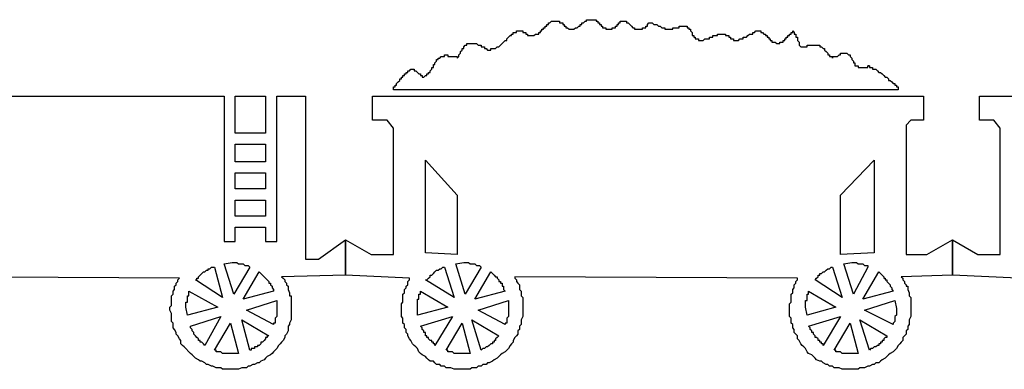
# Model space of a CAD drawing. Extents: x 0.1 to 25.8, y 0 to 2.8.
# Tile 4 of 5: x 12.9 to 19.1, y 0 to 2.2. Entities that reach past the tile are written whole.
import ezdxf

# ---------------------------------------------------------------- set-up
doc = ezdxf.new("R2010")
doc.units = 0

msp = doc.modelspace()

# ---------------------------------------------------------------- linework, layer by layer
at = {"color": 7, "linetype": 'CONTINUOUS'}
for p, q in [((16.25, 2.15), (16.25, 2.16)), ((16.25, 2.16), (16.26, 2.16)), ((16.26, 2.16), (16.26, 2.17)), ((16.26, 2.17), (16.27, 2.17)), ((16.27, 2.17), (16.28, 2.18)), ((16.28, 2.18), (16.29, 2.18)), ((16.29, 2.18), (16.3, 2.18)), ((16.3, 2.18), (16.31, 2.18)), ((16.31, 2.18), (16.32, 2.18)), ((16.32, 2.18), (16.33, 2.18)), ((16.33, 2.18), (16.33, 2.17)), ((16.33, 2.17), (16.34, 2.17)), ((16.34, 2.17), (16.35, 2.17)), ((16.35, 2.17), (16.35, 2.16)), ((16.35, 2.16), (16.36, 2.16)), ((16.36, 2.16), (16.36, 2.15)), ((16.46, 2.15), (16.46, 2.16)), ((16.46, 2.16), (16.47, 2.16)), ((16.47, 2.16), (16.47, 2.17)), ((16.47, 2.17), (16.48, 2.17)), ((16.48, 2.17), (16.49, 2.18)), ((16.49, 2.18), (16.5, 2.18)), ((16.5, 2.18), (16.5, 2.19)), ((16.5, 2.19), (16.51, 2.19)), ((16.51, 2.19), (16.52, 2.19)), ((16.52, 2.19), (16.53, 2.19)), ((16.53, 2.19), (16.54, 2.19)), ((16.54, 2.19), (16.55, 2.19)), ((16.55, 2.19), (16.56, 2.19)), ((16.56, 2.19), (16.56, 2.18)), ((16.56, 2.18), (16.57, 2.18)), ((16.57, 2.18), (16.57, 2.17)), ((16.57, 2.17), (16.58, 2.17)), ((16.58, 2.17), (16.58, 2.16)), ((16.58, 2.16), (16.59, 2.16)), ((16.59, 2.16), (16.59, 2.15)), ((16.69, 2.15), (16.69, 2.16)), ((16.69, 2.16), (16.7, 2.16)), ((16.7, 2.16), (16.7, 2.17)), ((16.7, 2.17), (16.71, 2.17)), ((16.71, 2.17), (16.71, 2.18)), ((16.71, 2.18), (16.72, 2.18)), ((16.72, 2.18), (16.73, 2.18)), ((16.73, 2.18), (16.74, 2.18)), ((16.74, 2.18), (16.75, 2.18)), ((16.75, 2.18), (16.75, 2.17)), ((16.75, 2.17), (16.76, 2.17)), ((16.76, 2.17), (16.77, 2.16)), ((16.77, 2.16), (16.78, 2.15)), ((16.88, 2.16), (16.89, 2.17)), ((16.88, 2.15), (16.88, 2.16)), ((16.89, 2.17), (16.9, 2.17)), ((16.9, 2.17), (16.91, 2.17)), ((16.91, 2.17), (16.92, 2.16)), ((16.92, 2.16), (16.93, 2.16)), ((16.93, 2.16), (16.94, 2.16)), ((16.94, 2.16), (16.95, 2.15)), ((16.03, 2.09), (16.03, 2.1)), ((16.03, 2.1), (16.04, 2.1)), ((16.04, 2.1), (16.04, 2.11)), ((16.04, 2.11), (16.05, 2.11)), ((16.05, 2.11), (16.06, 2.11)), ((16.06, 2.11), (16.06, 2.12)), ((16.06, 2.12), (16.07, 2.12)), ((16.07, 2.12), (16.08, 2.12)), ((16.08, 2.12), (16.09, 2.12)), ((16.09, 2.12), (16.1, 2.12)), ((16.1, 2.12), (16.1, 2.11)), ((16.1, 2.11), (16.11, 2.11)), ((16.11, 2.11), (16.12, 2.11)), ((16.12, 2.11), (16.12, 2.1)), ((16.12, 2.1), (16.13, 2.1)), ((16.13, 2.1), (16.13, 2.09)), ((16.17, 2.09), (16.18, 2.1)), ((16.18, 2.1), (16.19, 2.1)), ((16.19, 2.1), (16.2, 2.1)), ((16.2, 2.1), (16.2, 2.11)), ((16.2, 2.11), (16.21, 2.11)), ((16.21, 2.11), (16.21, 2.12)), ((16.21, 2.12), (16.22, 2.12)), ((16.22, 2.12), (16.22, 2.13)), ((16.22, 2.13), (16.23, 2.13)), ((16.23, 2.13), (16.23, 2.14)), ((16.23, 2.14), (16.24, 2.14)), ((16.24, 2.14), (16.24, 2.15)), ((16.24, 2.15), (16.25, 2.15)), ((16.36, 2.15), (16.37, 2.15)), ((16.37, 2.15), (16.37, 2.14)), ((16.37, 2.14), (16.38, 2.14)), ((16.38, 2.14), (16.39, 2.13)), ((16.39, 2.13), (16.4, 2.13)), ((16.4, 2.13), (16.41, 2.13)), ((16.41, 2.13), (16.42, 2.13)), ((16.42, 2.13), (16.43, 2.14)), ((16.43, 2.14), (16.44, 2.14)), ((16.44, 2.14), (16.45, 2.15)), ((16.45, 2.15), (16.46, 2.15)), ((16.59, 2.15), (16.6, 2.15)), ((16.6, 2.15), (16.6, 2.14)), ((16.6, 2.14), (16.61, 2.14)), ((16.61, 2.14), (16.62, 2.14)), ((16.62, 2.14), (16.62, 2.13)), ((16.62, 2.13), (16.63, 2.13)), ((16.63, 2.13), (16.64, 2.13)), ((16.64, 2.13), (16.65, 2.13)), ((16.65, 2.13), (16.66, 2.13)), ((16.66, 2.13), (16.66, 2.14)), ((16.66, 2.14), (16.67, 2.14)), ((16.67, 2.14), (16.68, 2.14)), ((16.68, 2.14), (16.68, 2.15)), ((16.68, 2.15), (16.69, 2.15)), ((16.78, 2.15), (16.79, 2.14)), ((16.79, 2.14), (16.8, 2.14)), ((16.8, 2.14), (16.8, 2.13)), ((16.8, 2.13), (16.81, 2.13)), ((16.81, 2.13), (16.82, 2.13)), ((16.82, 2.13), (16.83, 2.13)), ((16.83, 2.13), (16.84, 2.13)), ((16.84, 2.13), (16.85, 2.13)), ((16.85, 2.13), (16.85, 2.14)), ((16.85, 2.14), (16.86, 2.14)), ((16.86, 2.14), (16.87, 2.14)), ((16.87, 2.14), (16.87, 2.15)), ((16.87, 2.15), (16.88, 2.15)), ((16.95, 2.15), (16.96, 2.15)), ((16.96, 2.15), (16.97, 2.14)), ((16.97, 2.14), (16.98, 2.14)), ((16.98, 2.14), (16.99, 2.14)), ((16.99, 2.14), (16.99, 2.13)), ((16.99, 2.13), (17, 2.13)), ((17, 2.13), (17.01, 2.13)), ((17.01, 2.13), (17.02, 2.13)), ((17.02, 2.13), (17.03, 2.13)), ((17.03, 2.13), (17.04, 2.13)), ((17.04, 2.13), (17.04, 2.14)), ((17.04, 2.14), (17.05, 2.14)), ((17.05, 2.14), (17.06, 2.14)), ((17.06, 2.14), (17.07, 2.14)), ((17.07, 2.14), (17.08, 2.14)), ((17.08, 2.14), (17.08, 2.15)), ((17.08, 2.15), (17.09, 2.15)), ((17.09, 2.15), (17.1, 2.15)), ((17.1, 2.15), (17.11, 2.15)), ((17.11, 2.15), (17.12, 2.15)), ((17.12, 2.15), (17.13, 2.15)), ((17.13, 2.15), (17.13, 2.14)), ((17.13, 2.14), (17.14, 2.14)), ((17.14, 2.14), (17.14, 2.13)), ((17.14, 2.13), (17.15, 2.13)), ((17.15, 2.13), (17.15, 2.12)), ((17.15, 2.12), (17.16, 2.11)), ((17.16, 2.11), (17.16, 2.1)), ((17.16, 2.1), (17.16, 2.09)), ((17.32, 2.09), (17.32, 2.1)), ((17.32, 2.1), (17.33, 2.1)), ((17.33, 2.1), (17.34, 2.1)), ((17.34, 2.1), (17.35, 2.1)), ((17.35, 2.1), (17.36, 2.1)), ((17.36, 2.1), (17.37, 2.1)), ((17.37, 2.1), (17.37, 2.09)), ((17.51, 2.09), (17.52, 2.1)), ((17.52, 2.1), (17.53, 2.1)), ((17.53, 2.1), (17.54, 2.1)), ((17.54, 2.1), (17.54, 2.11)), ((17.54, 2.11), (17.55, 2.11)), ((17.55, 2.11), (17.56, 2.12)), ((17.56, 2.12), (17.57, 2.12)), ((17.57, 2.12), (17.58, 2.12)), ((17.58, 2.12), (17.59, 2.12)), ((17.59, 2.12), (17.59, 2.11)), ((17.59, 2.11), (17.6, 2.11)), ((17.6, 2.11), (17.61, 2.1)), ((17.61, 2.1), (17.62, 2.1)), ((17.62, 2.1), (17.62, 2.09)), ((17.77, 2.09), (17.77, 2.1)), ((17.77, 2.1), (17.78, 2.1)), ((17.78, 2.1), (17.78, 2.11)), ((17.78, 2.11), (17.79, 2.11)), ((17.79, 2.11), (17.79, 2.12)), ((17.79, 2.12), (17.8, 2.11)), ((17.8, 2.11), (17.8, 2.1)), ((17.8, 2.1), (17.81, 2.1)), ((17.81, 2.1), (17.81, 2.09)), ((15.75, 2.03), (15.75, 2.04)), ((15.75, 2.04), (15.76, 2.04)), ((15.76, 2.04), (15.77, 2.04)), ((15.77, 2.04), (15.78, 2.04)), ((15.78, 2.04), (15.79, 2.04)), ((15.79, 2.04), (15.8, 2.04)), ((15.8, 2.04), (15.81, 2.04)), ((15.81, 2.04), (15.82, 2.03)), ((15.96, 2.03), (15.97, 2.04)), ((15.97, 2.04), (15.98, 2.05)), ((15.98, 2.05), (15.99, 2.06)), ((15.99, 2.06), (16, 2.06)), ((16, 2.07), (16.01, 2.08)), ((16, 2.06), (16, 2.07)), ((16.01, 2.08), (16.02, 2.09)), ((16.02, 2.09), (16.03, 2.09)), ((16.13, 2.09), (16.14, 2.09)), ((16.14, 2.09), (16.15, 2.09)), ((16.15, 2.09), (16.16, 2.09)), ((16.16, 2.09), (16.17, 2.09)), ((17.16, 2.09), (17.17, 2.09)), ((17.17, 2.09), (17.17, 2.08)), ((17.17, 2.08), (17.18, 2.08)), ((17.18, 2.08), (17.18, 2.07)), ((17.18, 2.07), (17.19, 2.07)), ((17.19, 2.07), (17.2, 2.07)), ((17.2, 2.07), (17.2, 2.06)), ((17.2, 2.06), (17.21, 2.06)), ((17.21, 2.06), (17.22, 2.06)), ((17.22, 2.06), (17.23, 2.06)), ((17.23, 2.06), (17.24, 2.07)), ((17.24, 2.07), (17.25, 2.07)), ((17.25, 2.07), (17.26, 2.07)), ((17.26, 2.07), (17.27, 2.07)), ((17.27, 2.07), (17.27, 2.08)), ((17.27, 2.08), (17.28, 2.08)), ((17.28, 2.08), (17.29, 2.08)), ((17.29, 2.08), (17.29, 2.09)), ((17.29, 2.09), (17.3, 2.09)), ((17.3, 2.09), (17.31, 2.09)), ((17.31, 2.09), (17.32, 2.09)), ((17.37, 2.09), (17.38, 2.09)), ((17.38, 2.09), (17.39, 2.09)), ((17.39, 2.09), (17.39, 2.08)), ((17.39, 2.08), (17.4, 2.08)), ((17.4, 2.08), (17.4, 2.07)), ((17.4, 2.07), (17.41, 2.07)), ((17.41, 2.07), (17.42, 2.07)), ((17.42, 2.07), (17.42, 2.06)), ((17.42, 2.06), (17.43, 2.06)), ((17.43, 2.06), (17.44, 2.06)), ((17.44, 2.06), (17.45, 2.06)), ((17.45, 2.06), (17.46, 2.07)), ((17.46, 2.07), (17.47, 2.07)), ((17.47, 2.07), (17.48, 2.07)), ((17.48, 2.07), (17.48, 2.08)), ((17.48, 2.08), (17.49, 2.08)), ((17.49, 2.08), (17.5, 2.08)), ((17.5, 2.08), (17.51, 2.09)), ((17.62, 2.09), (17.63, 2.09)), ((17.63, 2.09), (17.63, 2.08)), ((17.63, 2.08), (17.64, 2.08)), ((17.64, 2.08), (17.64, 2.07)), ((17.64, 2.07), (17.65, 2.07)), ((17.65, 2.07), (17.65, 2.06)), ((17.65, 2.06), (17.66, 2.06)), ((17.66, 2.06), (17.66, 2.05)), ((17.66, 2.05), (17.67, 2.05)), ((17.67, 2.05), (17.68, 2.05)), ((17.68, 2.05), (17.69, 2.04)), ((17.69, 2.04), (17.7, 2.04)), ((17.7, 2.04), (17.71, 2.04)), ((17.71, 2.04), (17.71, 2.05)), ((17.71, 2.05), (17.72, 2.05)), ((17.72, 2.05), (17.73, 2.05)), ((17.73, 2.05), (17.73, 2.06)), ((17.73, 2.06), (17.74, 2.06)), ((17.74, 2.06), (17.74, 2.07)), ((17.74, 2.07), (17.75, 2.07)), ((17.75, 2.07), (17.75, 2.08)), ((17.75, 2.08), (17.76, 2.08)), ((17.76, 2.08), (17.76, 2.09)), ((17.76, 2.09), (17.77, 2.09)), ((17.81, 2.09), (17.81, 2.08)), ((17.81, 2.08), (17.82, 2.08)), ((17.82, 2.08), (17.82, 2.07)), ((17.82, 2.07), (17.82, 2.06)), ((17.82, 2.06), (17.83, 2.05)), ((17.83, 2.05), (17.83, 2.04)), ((17.83, 2.04), (17.83, 2.03)), ((15.7, 1.97), (15.71, 1.98)), ((15.71, 1.99), (15.72, 2)), ((15.71, 1.98), (15.71, 1.99)), ((15.72, 2), (15.72, 2.01)), ((15.72, 2.01), (15.73, 2.01)), ((15.73, 2.02), (15.74, 2.03)), ((15.73, 2.01), (15.73, 2.02)), ((15.74, 2.03), (15.75, 2.03)), ((15.82, 2.03), (15.83, 2.03)), ((15.83, 2.03), (15.84, 2.03)), ((15.84, 2.03), (15.84, 2.02)), ((15.84, 2.02), (15.85, 2.02)), ((15.85, 2.02), (15.86, 2.02)), ((15.86, 2.02), (15.86, 2.01)), ((15.86, 2.01), (15.87, 2.01)), ((15.87, 2.01), (15.88, 2)), ((15.88, 2), (15.89, 2)), ((15.89, 2), (15.9, 2)), ((15.9, 2), (15.9, 2.01)), ((15.9, 2.01), (15.91, 2.01)), ((15.91, 2.01), (15.92, 2.01)), ((15.92, 2.01), (15.93, 2.01)), ((15.93, 2.01), (15.94, 2.02)), ((15.94, 2.02), (15.95, 2.02)), ((15.95, 2.02), (15.96, 2.03)), ((17.83, 2.03), (17.84, 2.02)), ((17.84, 2.02), (17.85, 2.02)), ((17.85, 2.02), (17.86, 2.02)), ((17.86, 2.02), (17.87, 2.02)), ((17.87, 2.02), (17.88, 2.02)), ((17.88, 2.02), (17.88, 2.03)), ((17.88, 2.03), (17.89, 2.03)), ((17.89, 2.03), (17.9, 2.03)), ((17.9, 2.03), (17.91, 2.03)), ((17.91, 2.03), (17.92, 2.03)), ((17.92, 2.03), (17.93, 2.03)), ((17.93, 2.03), (17.94, 2.03)), ((17.94, 2.03), (17.95, 2.03)), ((17.95, 2.03), (17.96, 2.03)), ((17.96, 2.03), (17.96, 2.02)), ((17.96, 2.02), (17.97, 2.02)), ((17.97, 2.02), (17.98, 2.01)), ((17.98, 2.01), (17.99, 2.01)), ((17.99, 2.01), (17.99, 2)), ((17.99, 2), (18, 1.99)), ((18, 1.99), (18.01, 1.98)), ((18.01, 1.98), (18.01, 1.97)), ((18.09, 1.97), (18.09, 1.98)), ((18.09, 1.98), (18.1, 1.98)), ((18.1, 1.98), (18.11, 1.98)), ((18.11, 1.98), (18.12, 1.98)), ((18.12, 1.98), (18.13, 1.98)), ((18.13, 1.98), (18.14, 1.97)), ((15.55, 1.92), (15.56, 1.93)), ((15.55, 1.91), (15.55, 1.92)), ((15.56, 1.93), (15.56, 1.94)), ((15.56, 1.94), (15.57, 1.94)), ((15.57, 1.94), (15.57, 1.95)), ((15.57, 1.95), (15.58, 1.95)), ((15.58, 1.95), (15.59, 1.96)), ((15.59, 1.96), (15.6, 1.96)), ((15.6, 1.96), (15.61, 1.96)), ((15.61, 1.96), (15.61, 1.97)), ((15.61, 1.97), (15.62, 1.97)), ((15.62, 1.97), (15.63, 1.97)), ((15.63, 1.97), (15.63, 1.96)), ((15.63, 1.96), (15.64, 1.96)), ((15.64, 1.96), (15.65, 1.96)), ((15.65, 1.96), (15.66, 1.96)), ((15.66, 1.96), (15.67, 1.96)), ((15.67, 1.96), (15.68, 1.96)), ((15.68, 1.96), (15.69, 1.96)), ((15.69, 1.96), (15.69, 1.95)), ((15.69, 1.95), (15.7, 1.96)), ((15.7, 1.96), (15.7, 1.97)), ((18.01, 1.97), (18.02, 1.97)), ((18.02, 1.97), (18.02, 1.96)), ((18.02, 1.96), (18.03, 1.96)), ((18.03, 1.96), (18.04, 1.96)), ((18.04, 1.96), (18.04, 1.95)), ((18.04, 1.95), (18.04, 1.96)), ((18.04, 1.96), (18.05, 1.96)), ((18.05, 1.96), (18.06, 1.96)), ((18.06, 1.96), (18.07, 1.96)), ((18.07, 1.96), (18.08, 1.97)), ((18.08, 1.97), (18.09, 1.97)), ((18.14, 1.97), (18.15, 1.97)), ((18.15, 1.97), (18.15, 1.96)), ((18.15, 1.96), (18.16, 1.95)), ((18.16, 1.95), (18.16, 1.94)), ((18.16, 1.94), (18.17, 1.93)), ((18.17, 1.93), (18.17, 1.92)), ((18.17, 1.92), (18.18, 1.92)), ((18.18, 1.92), (18.18, 1.91)), ((15.36, 1.84), (15.36, 1.85)), ((15.36, 1.85), (15.37, 1.85)), ((15.37, 1.85), (15.37, 1.86)), ((15.37, 1.86), (15.38, 1.86)), ((15.38, 1.86), (15.38, 1.87)), ((15.38, 1.87), (15.39, 1.87)), ((15.39, 1.87), (15.4, 1.88)), ((15.4, 1.88), (15.41, 1.88)), ((15.41, 1.88), (15.42, 1.88)), ((15.42, 1.88), (15.42, 1.87)), ((15.42, 1.87), (15.43, 1.87)), ((15.43, 1.87), (15.44, 1.86)), ((15.44, 1.86), (15.45, 1.85)), ((15.45, 1.85), (15.46, 1.85)), ((15.46, 1.85), (15.46, 1.84)), ((15.5, 1.84), (15.5, 1.85)), ((15.5, 1.85), (15.51, 1.85)), ((15.51, 1.85), (15.51, 1.86)), ((15.51, 1.86), (15.52, 1.86)), ((15.52, 1.87), (15.53, 1.88)), ((15.52, 1.86), (15.52, 1.87)), ((15.53, 1.88), (15.53, 1.89)), ((15.53, 1.89), (15.54, 1.89)), ((15.54, 1.9), (15.54, 1.91)), ((15.54, 1.91), (15.55, 1.91)), ((15.54, 1.89), (15.54, 1.9)), ((18.18, 1.91), (18.18, 1.9)), ((18.18, 1.9), (18.19, 1.9)), ((18.19, 1.9), (18.2, 1.9)), ((18.2, 1.9), (18.2, 1.89)), ((18.2, 1.89), (18.21, 1.89)), ((18.21, 1.89), (18.22, 1.89)), ((18.22, 1.89), (18.23, 1.89)), ((18.23, 1.89), (18.24, 1.89)), ((18.24, 1.89), (18.25, 1.89)), ((18.25, 1.89), (18.26, 1.89)), ((18.27, 1.9), (18.26, 1.9)), ((18.26, 1.9), (18.27, 1.9)), ((18.26, 1.89), (18.26, 1.9)), ((18.27, 1.9), (18.27, 1.89)), ((18.27, 1.89), (18.28, 1.89)), ((18.28, 1.89), (18.29, 1.89)), ((18.29, 1.89), (18.29, 1.88)), ((18.29, 1.88), (18.3, 1.88)), ((18.3, 1.88), (18.31, 1.88)), ((18.31, 1.88), (18.32, 1.87)), ((18.32, 1.87), (18.33, 1.86)), ((18.33, 1.86), (18.34, 1.86)), ((18.34, 1.86), (18.35, 1.85)), ((18.35, 1.85), (18.36, 1.84)), ((15.31, 1.79), (15.32, 1.8)), ((15.31, 1.78), (15.31, 1.79)), ((15.32, 1.8), (15.33, 1.81)), ((15.33, 1.81), (15.33, 1.82)), ((15.33, 1.82), (15.34, 1.82)), ((15.34, 1.82), (15.34, 1.83)), ((15.34, 1.83), (15.35, 1.83)), ((15.35, 1.83), (15.35, 1.84)), ((15.35, 1.84), (15.36, 1.84)), ((15.46, 1.84), (15.47, 1.84)), ((15.47, 1.84), (15.47, 1.83)), ((15.47, 1.83), (15.48, 1.83)), ((15.48, 1.83), (15.49, 1.84)), ((15.49, 1.84), (15.5, 1.84)), ((18.36, 1.84), (18.37, 1.83)), ((18.37, 1.83), (18.38, 1.83)), ((18.38, 1.83), (18.39, 1.82)), ((18.39, 1.82), (18.39, 1.81)), ((18.39, 1.81), (18.4, 1.81)), ((18.4, 1.81), (18.41, 1.8)), ((18.41, 1.8), (18.42, 1.79)), ((18.42, 1.79), (18.43, 1.79)), ((18.43, 1.79), (18.43, 1.78)), ((15.29, 1.76), (15.29, 1.77)), ((15.29, 1.77), (15.3, 1.77)), ((15.29, 1.75), (15.29, 1.76)), ((18.45, 1.75), (15.29, 1.75)), ((15.3, 1.77), (15.3, 1.78)), ((15.3, 1.78), (15.31, 1.78)), ((18.43, 1.78), (18.44, 1.78)), ((18.44, 1.78), (18.44, 1.77)), ((18.44, 1.77), (18.45, 1.77)), ((18.45, 1.77), (18.45, 1.76)), ((18.45, 1.76), (18.45, 1.75)), ((12.08, 1.71), (14.23, 1.71)), ((14.23, 1.71), (14.23, 0.8)), ((14.3, 1.48), (14.3, 1.71)), ((14.3, 1.71), (14.49, 1.71)), ((14.49, 1.71), (14.49, 1.48)), ((14.56, 0.8), (14.56, 1.71)), ((14.56, 1.71), (14.74, 1.71)), ((14.74, 1.71), (14.74, 0.69)), ((15.16, 1.56), (15.16, 1.71)), ((15.16, 1.71), (18.61, 1.71)), ((18.61, 1.71), (18.61, 1.56)), ((18.96, 1.56), (18.96, 1.71)), ((18.96, 1.71), (22.41, 1.71)), ((15.25, 1.56), (15.16, 1.56)), ((15.29, 1.51), (15.25, 1.56)), ((18.53, 1.56), (18.5, 1.53)), ((18.61, 1.56), (18.53, 1.56)), ((19.05, 1.56), (18.96, 1.56)), ((19.09, 1.51), (19.05, 1.56)), ((14.49, 1.48), (14.3, 1.48)), ((15.29, 0.72), (15.29, 1.51)), ((18.5, 1.53), (18.5, 0.72)), ((19.09, 0.72), (19.09, 1.51)), ((14.3, 1.3), (14.3, 1.41)), ((14.3, 1.41), (14.49, 1.41)), ((14.49, 1.41), (14.49, 1.3)), ((14.49, 1.3), (14.3, 1.3)), ((15.49, 0.73), (15.49, 1.31)), ((15.49, 1.31), (15.69, 1.09)), ((18.09, 1.09), (18.3, 1.31)), ((18.3, 1.31), (18.3, 0.73)), ((14.3, 1.13), (14.3, 1.23)), ((14.3, 1.23), (14.49, 1.23)), ((14.49, 1.23), (14.49, 1.13)), ((14.49, 1.13), (14.3, 1.13)), ((14.3, 0.96), (14.3, 1.06)), ((14.3, 1.06), (14.49, 1.06)), ((14.49, 1.06), (14.49, 0.96)), ((15.69, 1.09), (15.69, 0.72)), ((18.09, 0.72), (18.09, 1.09)), ((14.49, 0.96), (14.3, 0.96)), ((14.3, 0.8), (14.3, 0.89)), ((14.3, 0.89), (14.49, 0.89)), ((14.49, 0.89), (14.49, 0.8)), ((14.82, 0.69), (14.99, 0.81)), ((14.99, 0.81), (14.99, 0.59)), ((14.99, 0.59), (14.99, 0.81)), ((14.99, 0.81), (15.15, 0.72)), ((18.63, 0.72), (18.79, 0.81)), ((18.79, 0.81), (18.79, 0.59)), ((18.79, 0.59), (18.79, 0.81)), ((18.79, 0.81), (18.95, 0.72)), ((14.23, 0.8), (14.3, 0.8)), ((14.49, 0.8), (14.56, 0.8)), ((14.74, 0.69), (14.82, 0.69)), ((15.15, 0.72), (15.29, 0.72)), ((15.69, 0.72), (15.49, 0.73)), ((18.3, 0.73), (18.09, 0.72)), ((18.5, 0.72), (18.63, 0.72)), ((18.95, 0.72), (19.09, 0.72)), ((14.11, 0.61), (14.12, 0.62)), ((14.12, 0.62), (14.13, 0.62)), ((14.13, 0.62), (14.13, 0.63)), ((14.13, 0.63), (14.14, 0.63)), ((14.14, 0.63), (14.15, 0.64)), ((14.15, 0.64), (14.16, 0.64)), ((14.16, 0.64), (14.17, 0.64)), ((14.17, 0.64), (14.22, 0.45)), ((14.23, 0.66), (14.28, 0.67)), ((14.29, 0.47), (14.23, 0.66)), ((14.28, 0.67), (14.29, 0.67)), ((14.29, 0.67), (14.3, 0.67)), ((14.39, 0.64), (14.29, 0.47)), ((14.3, 0.67), (14.31, 0.67)), ((14.31, 0.67), (14.32, 0.66)), ((14.32, 0.66), (14.33, 0.66)), ((14.33, 0.66), (14.34, 0.66)), ((14.34, 0.66), (14.35, 0.66)), ((14.35, 0.66), (14.36, 0.65)), ((14.36, 0.65), (14.37, 0.65)), ((14.37, 0.65), (14.38, 0.65)), ((14.38, 0.65), (14.39, 0.64)), ((15.55, 0.61), (15.56, 0.62)), ((15.56, 0.62), (15.57, 0.62)), ((15.57, 0.62), (15.58, 0.63)), ((15.58, 0.63), (15.59, 0.63)), ((15.59, 0.63), (15.6, 0.64)), ((15.6, 0.64), (15.61, 0.64)), ((15.61, 0.64), (15.67, 0.45)), ((15.68, 0.66), (15.73, 0.67)), ((15.74, 0.47), (15.68, 0.66)), ((15.73, 0.67), (15.74, 0.67)), ((15.74, 0.67), (15.75, 0.67)), ((15.84, 0.64), (15.74, 0.47)), ((15.75, 0.67), (15.76, 0.67)), ((15.76, 0.67), (15.77, 0.66)), ((15.77, 0.66), (15.78, 0.66)), ((15.78, 0.66), (15.79, 0.66)), ((15.79, 0.66), (15.8, 0.66)), ((15.8, 0.66), (15.81, 0.65)), ((15.81, 0.65), (15.82, 0.65)), ((15.82, 0.65), (15.83, 0.65)), ((15.83, 0.65), (15.84, 0.64)), ((17.99, 0.61), (18, 0.62)), ((18, 0.62), (18.01, 0.63)), ((18.01, 0.63), (18.02, 0.63)), ((18.02, 0.63), (18.03, 0.64)), ((18.03, 0.64), (18.04, 0.64)), ((18.04, 0.64), (18.1, 0.45)), ((18.11, 0.66), (18.16, 0.67)), ((18.17, 0.47), (18.11, 0.66)), ((18.16, 0.67), (18.17, 0.67)), ((18.17, 0.67), (18.18, 0.67)), ((18.26, 0.64), (18.17, 0.47)), ((18.18, 0.67), (18.19, 0.67)), ((18.19, 0.67), (18.2, 0.66)), ((18.2, 0.66), (18.21, 0.66)), ((18.21, 0.66), (18.22, 0.66)), ((18.22, 0.66), (18.23, 0.66)), ((18.23, 0.66), (18.24, 0.65)), ((18.24, 0.65), (18.25, 0.65)), ((18.25, 0.65), (18.26, 0.65)), ((18.26, 0.65), (18.26, 0.64)), ((13.95, 0.57), (12.35, 0.58)), ((13.94, 0.56), (13.95, 0.57)), ((13.94, 0.55), (13.94, 0.56)), ((14.05, 0.56), (14.06, 0.56)), ((14.22, 0.45), (14.05, 0.56)), ((14.06, 0.56), (14.06, 0.57)), ((14.06, 0.57), (14.07, 0.57)), ((14.07, 0.58), (14.08, 0.59)), ((14.07, 0.57), (14.07, 0.58)), ((14.08, 0.59), (14.09, 0.6)), ((14.09, 0.6), (14.1, 0.61)), ((14.1, 0.61), (14.11, 0.61)), ((14.35, 0.44), (14.45, 0.61)), ((14.45, 0.61), (14.46, 0.6)), ((14.46, 0.6), (14.47, 0.59)), ((14.47, 0.59), (14.48, 0.58)), ((14.48, 0.58), (14.49, 0.57)), ((14.49, 0.57), (14.5, 0.56)), ((14.5, 0.56), (14.51, 0.55)), ((14.99, 0.59), (14.59, 0.58)), ((14.59, 0.58), (14.6, 0.57)), ((14.6, 0.57), (14.61, 0.56)), ((14.61, 0.56), (14.61, 0.55)), ((15.39, 0.57), (14.99, 0.59)), ((15.38, 0.55), (15.39, 0.56)), ((15.39, 0.56), (15.39, 0.57)), ((15.67, 0.45), (15.49, 0.56)), ((15.49, 0.56), (15.5, 0.56)), ((15.5, 0.56), (15.51, 0.57)), ((15.51, 0.57), (15.52, 0.58)), ((15.52, 0.58), (15.52, 0.59)), ((15.52, 0.59), (15.53, 0.59)), ((15.53, 0.59), (15.54, 0.6)), ((15.54, 0.6), (15.55, 0.61)), ((15.8, 0.44), (15.9, 0.61)), ((15.9, 0.61), (15.91, 0.6)), ((15.91, 0.6), (15.92, 0.59)), ((15.92, 0.59), (15.93, 0.58)), ((15.93, 0.58), (15.94, 0.58)), ((15.94, 0.58), (15.94, 0.57)), ((15.94, 0.57), (15.95, 0.56)), ((15.95, 0.56), (15.95, 0.55)), ((17.82, 0.57), (16.05, 0.58)), ((16.05, 0.58), (16.05, 0.57)), ((16.05, 0.57), (16.06, 0.56)), ((16.06, 0.56), (16.06, 0.55)), ((17.81, 0.55), (17.82, 0.56)), ((17.82, 0.56), (17.82, 0.57)), ((17.93, 0.56), (17.94, 0.57)), ((18.1, 0.45), (17.93, 0.56)), ((17.94, 0.57), (17.95, 0.58)), ((17.95, 0.58), (17.95, 0.59)), ((17.95, 0.59), (17.96, 0.59)), ((17.96, 0.59), (17.96, 0.6)), ((17.96, 0.6), (17.97, 0.6)), ((17.97, 0.6), (17.98, 0.61)), ((17.98, 0.61), (17.99, 0.61)), ((18.23, 0.44), (18.33, 0.61)), ((18.33, 0.61), (18.34, 0.6)), ((18.34, 0.6), (18.35, 0.59)), ((18.35, 0.59), (18.36, 0.58)), ((18.36, 0.58), (18.36, 0.57)), ((18.36, 0.57), (18.37, 0.57)), ((18.37, 0.57), (18.37, 0.56)), ((18.37, 0.56), (18.38, 0.56)), ((18.38, 0.56), (18.38, 0.55)), ((18.79, 0.59), (18.47, 0.58)), ((18.47, 0.58), (18.48, 0.57)), ((18.48, 0.57), (18.48, 0.56)), ((18.48, 0.56), (18.49, 0.55)), ((19.2, 0.57), (18.79, 0.59)), ((13.91, 0.49), (13.92, 0.5)), ((13.92, 0.52), (13.93, 0.53)), ((13.92, 0.51), (13.92, 0.52)), ((13.92, 0.5), (13.92, 0.51)), ((13.93, 0.54), (13.94, 0.55)), ((13.93, 0.53), (13.93, 0.54)), ((14.51, 0.55), (14.51, 0.54)), ((14.51, 0.54), (14.52, 0.54)), ((14.52, 0.54), (14.52, 0.53)), ((14.52, 0.53), (14.53, 0.52)), ((14.53, 0.52), (14.53, 0.51)), ((14.53, 0.51), (14.54, 0.5)), ((14.54, 0.5), (14.54, 0.49)), ((14.61, 0.55), (14.62, 0.54)), ((14.62, 0.54), (14.62, 0.53)), ((14.62, 0.53), (14.63, 0.52)), ((14.63, 0.52), (14.63, 0.51)), ((14.63, 0.51), (14.63, 0.5)), ((14.63, 0.5), (14.64, 0.48)), ((15.36, 0.5), (15.37, 0.51)), ((15.36, 0.49), (15.36, 0.5)), ((15.37, 0.52), (15.38, 0.53)), ((15.37, 0.51), (15.37, 0.52)), ((15.38, 0.54), (15.38, 0.55)), ((15.38, 0.53), (15.38, 0.54)), ((15.95, 0.55), (15.96, 0.55)), ((15.96, 0.55), (15.96, 0.54)), ((15.96, 0.54), (15.97, 0.54)), ((15.97, 0.54), (15.97, 0.53)), ((15.97, 0.53), (15.97, 0.52)), ((15.97, 0.52), (15.98, 0.52)), ((15.98, 0.52), (15.98, 0.51)), ((15.98, 0.51), (15.98, 0.5)), ((15.98, 0.5), (15.99, 0.49)), ((16.06, 0.55), (16.07, 0.54)), ((16.07, 0.54), (16.08, 0.53)), ((16.08, 0.53), (16.08, 0.52)), ((16.08, 0.52), (16.08, 0.51)), ((16.08, 0.51), (16.08, 0.5)), ((16.08, 0.5), (16.09, 0.49)), ((17.79, 0.5), (17.8, 0.51)), ((17.79, 0.49), (17.79, 0.5)), ((17.8, 0.53), (17.81, 0.54)), ((17.8, 0.52), (17.8, 0.53)), ((17.8, 0.51), (17.8, 0.52)), ((17.81, 0.54), (17.81, 0.55)), ((18.38, 0.55), (18.39, 0.54)), ((18.39, 0.54), (18.4, 0.53)), ((18.4, 0.53), (18.4, 0.52)), ((18.4, 0.52), (18.41, 0.51)), ((18.41, 0.51), (18.41, 0.5)), ((18.41, 0.5), (18.42, 0.49)), ((18.49, 0.55), (18.49, 0.54)), ((18.49, 0.54), (18.5, 0.53)), ((18.5, 0.53), (18.5, 0.52)), ((18.5, 0.52), (18.51, 0.52)), ((18.51, 0.52), (18.51, 0.51)), ((18.51, 0.51), (18.51, 0.5)), ((18.51, 0.5), (18.52, 0.48)), ((13.9, 0.46), (13.91, 0.47)), ((13.9, 0.45), (13.9, 0.46)), ((13.9, 0.44), (13.9, 0.45)), ((13.9, 0.43), (13.9, 0.44)), ((13.91, 0.48), (13.91, 0.49)), ((13.91, 0.47), (13.91, 0.48)), ((14, 0.45), (14, 0.46)), ((14, 0.46), (14.01, 0.46)), ((14, 0.44), (14, 0.45)), ((14, 0.43), (14, 0.44)), ((14.01, 0.48), (14.01, 0.49)), ((14.01, 0.49), (14.19, 0.39)), ((14.01, 0.47), (14.01, 0.48)), ((14.01, 0.46), (14.01, 0.47)), ((14.54, 0.49), (14.35, 0.44)), ((14.64, 0.48), (14.64, 0.47)), ((14.64, 0.47), (14.64, 0.46)), ((14.64, 0.46), (14.65, 0.46)), ((14.65, 0.46), (14.65, 0.45)), ((14.65, 0.45), (14.65, 0.43)), ((15.35, 0.47), (15.36, 0.48)), ((15.35, 0.46), (15.35, 0.47)), ((15.35, 0.45), (15.35, 0.46)), ((15.35, 0.44), (15.35, 0.45)), ((15.35, 0.42), (15.35, 0.44)), ((15.36, 0.48), (15.36, 0.49)), ((15.44, 0.43), (15.44, 0.44)), ((15.44, 0.44), (15.45, 0.44)), ((15.45, 0.46), (15.45, 0.47)), ((15.45, 0.47), (15.46, 0.47)), ((15.45, 0.45), (15.45, 0.46)), ((15.45, 0.44), (15.45, 0.45)), ((15.46, 0.48), (15.46, 0.49)), ((15.46, 0.49), (15.63, 0.39)), ((15.46, 0.47), (15.46, 0.48)), ((15.99, 0.49), (15.8, 0.44)), ((16.09, 0.49), (16.09, 0.48)), ((16.09, 0.48), (16.09, 0.47)), ((16.09, 0.47), (16.09, 0.46)), ((16.09, 0.46), (16.1, 0.45)), ((16.1, 0.45), (16.1, 0.44)), ((16.1, 0.44), (16.1, 0.43)), ((17.78, 0.47), (17.79, 0.48)), ((17.78, 0.46), (17.78, 0.47)), ((17.78, 0.45), (17.78, 0.46)), ((17.78, 0.43), (17.78, 0.45)), ((17.79, 0.48), (17.79, 0.49)), ((17.88, 0.46), (17.88, 0.47)), ((17.88, 0.47), (17.89, 0.47)), ((17.88, 0.45), (17.88, 0.46)), ((17.88, 0.44), (17.88, 0.45)), ((17.88, 0.43), (17.88, 0.44)), ((17.89, 0.48), (17.89, 0.49)), ((17.89, 0.49), (18.06, 0.39)), ((17.89, 0.47), (17.89, 0.48)), ((18.42, 0.49), (18.23, 0.44)), ((18.52, 0.48), (18.52, 0.47)), ((18.52, 0.47), (18.52, 0.46)), ((18.52, 0.46), (18.53, 0.45)), ((18.53, 0.45), (18.53, 0.43)), ((13.89, 0.39), (13.9, 0.4)), ((13.89, 0.38), (13.89, 0.39)), ((13.89, 0.37), (13.89, 0.38)), ((13.9, 0.35), (13.89, 0.37)), ((13.9, 0.41), (13.9, 0.43)), ((13.9, 0.4), (13.9, 0.41)), ((13.99, 0.41), (13.99, 0.42)), ((13.99, 0.42), (14, 0.42)), ((13.99, 0.4), (13.99, 0.41)), ((13.99, 0.39), (13.99, 0.4)), ((14, 0.34), (13.99, 0.39)), ((14, 0.42), (14, 0.43)), ((14.19, 0.39), (14, 0.34)), ((14.37, 0.37), (14.56, 0.43)), ((14.54, 0.28), (14.37, 0.37)), ((14.56, 0.43), (14.56, 0.38)), ((14.56, 0.38), (14.56, 0.37)), ((14.56, 0.37), (14.56, 0.36)), ((14.65, 0.43), (14.65, 0.42)), ((14.65, 0.42), (14.65, 0.41)), ((14.65, 0.41), (14.65, 0.4)), ((14.65, 0.4), (14.65, 0.39)), ((14.65, 0.39), (14.65, 0.38)), ((14.65, 0.38), (14.65, 0.36)), ((15.34, 0.41), (15.35, 0.42)), ((15.34, 0.4), (15.34, 0.41)), ((15.34, 0.39), (15.34, 0.4)), ((15.34, 0.38), (15.34, 0.39)), ((15.34, 0.37), (15.34, 0.38)), ((15.34, 0.35), (15.34, 0.37)), ((15.44, 0.42), (15.44, 0.43)), ((15.44, 0.41), (15.44, 0.42)), ((15.44, 0.4), (15.44, 0.41)), ((15.44, 0.39), (15.44, 0.4)), ((15.63, 0.39), (15.44, 0.34)), ((15.44, 0.34), (15.44, 0.39)), ((15.82, 0.37), (16.01, 0.43)), ((15.99, 0.28), (15.82, 0.37)), ((16.01, 0.43), (16.01, 0.38)), ((16.01, 0.38), (16.01, 0.37)), ((16.01, 0.37), (16.01, 0.36)), ((16.1, 0.43), (16.1, 0.41)), ((16.1, 0.41), (16.1, 0.4)), ((16.1, 0.4), (16.1, 0.39)), ((16.1, 0.39), (16.1, 0.38)), ((16.1, 0.38), (16.1, 0.36)), ((17.77, 0.41), (17.78, 0.42)), ((17.77, 0.4), (17.77, 0.41)), ((17.77, 0.39), (17.77, 0.4)), ((17.77, 0.38), (17.77, 0.39)), ((17.77, 0.37), (17.77, 0.38)), ((17.77, 0.35), (17.77, 0.37)), ((17.78, 0.42), (17.78, 0.43)), ((17.87, 0.42), (17.87, 0.43)), ((17.87, 0.43), (17.88, 0.43)), ((17.87, 0.41), (17.87, 0.42)), ((17.87, 0.4), (17.87, 0.41)), ((17.87, 0.39), (17.87, 0.4)), ((17.88, 0.34), (17.87, 0.39)), ((18.06, 0.39), (17.88, 0.34)), ((18.24, 0.37), (18.43, 0.43)), ((18.42, 0.28), (18.24, 0.37)), ((18.43, 0.43), (18.44, 0.38)), ((18.44, 0.38), (18.44, 0.37)), ((18.44, 0.37), (18.44, 0.36)), ((18.53, 0.43), (18.53, 0.42)), ((18.53, 0.42), (18.53, 0.41)), ((18.53, 0.41), (18.53, 0.4)), ((18.53, 0.4), (18.53, 0.39)), ((18.53, 0.39), (18.53, 0.38)), ((18.53, 0.38), (18.53, 0.36)), ((13.9, 0.33), (13.9, 0.35)), ((13.9, 0.32), (13.9, 0.33)), ((13.9, 0.3), (13.9, 0.32)), ((14.02, 0.27), (14.21, 0.33)), ((14.21, 0.33), (14.11, 0.15)), ((14.39, 0.12), (14.34, 0.31)), ((14.34, 0.31), (14.51, 0.21)), ((14.56, 0.33), (14.55, 0.32)), ((14.55, 0.32), (14.55, 0.31)), ((14.55, 0.31), (14.55, 0.3)), ((14.56, 0.36), (14.56, 0.35)), ((14.56, 0.35), (14.56, 0.34)), ((14.56, 0.34), (14.56, 0.33)), ((14.65, 0.31), (14.64, 0.29)), ((14.65, 0.36), (14.65, 0.34)), ((14.65, 0.34), (14.65, 0.33)), ((14.65, 0.33), (14.65, 0.31)), ((15.34, 0.33), (15.34, 0.35)), ((15.35, 0.32), (15.34, 0.33)), ((15.35, 0.3), (15.35, 0.32)), ((15.46, 0.27), (15.66, 0.33)), ((15.66, 0.33), (15.55, 0.15)), ((15.84, 0.12), (15.78, 0.31)), ((15.78, 0.31), (15.95, 0.21)), ((16.01, 0.33), (16, 0.32)), ((16, 0.32), (16, 0.31)), ((16, 0.31), (16, 0.3)), ((16.01, 0.36), (16.01, 0.35)), ((16.01, 0.35), (16.01, 0.34)), ((16.01, 0.34), (16.01, 0.33)), ((16.1, 0.33), (16.09, 0.31)), ((16.09, 0.31), (16.09, 0.29)), ((16.1, 0.36), (16.1, 0.34)), ((16.1, 0.34), (16.1, 0.33)), ((17.77, 0.33), (17.77, 0.35)), ((17.78, 0.32), (17.77, 0.33)), ((17.78, 0.3), (17.78, 0.32)), ((17.89, 0.27), (18.09, 0.33)), ((18.09, 0.33), (17.98, 0.15)), ((18.27, 0.12), (18.21, 0.31)), ((18.21, 0.31), (18.38, 0.21)), ((18.44, 0.34), (18.43, 0.33)), ((18.43, 0.33), (18.43, 0.32)), ((18.43, 0.32), (18.43, 0.31)), ((18.43, 0.31), (18.43, 0.3)), ((18.44, 0.36), (18.44, 0.35)), ((18.44, 0.35), (18.44, 0.34)), ((18.53, 0.33), (18.52, 0.31)), ((18.52, 0.31), (18.52, 0.29)), ((18.53, 0.36), (18.53, 0.34)), ((18.53, 0.34), (18.53, 0.33)), ((13.91, 0.29), (13.9, 0.3)), ((13.91, 0.28), (13.91, 0.29)), ((13.91, 0.26), (13.91, 0.28)), ((13.92, 0.25), (13.91, 0.26)), ((13.93, 0.23), (13.92, 0.25)), ((14.02, 0.26), (14.02, 0.27)), ((14.03, 0.25), (14.02, 0.26)), ((14.03, 0.24), (14.03, 0.25)), ((14.17, 0.12), (14.27, 0.29)), ((14.27, 0.29), (14.32, 0.1)), ((14.55, 0.29), (14.54, 0.29)), ((14.54, 0.29), (14.54, 0.28)), ((14.55, 0.3), (14.55, 0.29)), ((14.64, 0.28), (14.63, 0.27)), ((14.63, 0.27), (14.63, 0.25)), ((14.63, 0.25), (14.63, 0.24)), ((14.64, 0.29), (14.64, 0.28)), ((15.35, 0.29), (15.35, 0.3)), ((15.36, 0.28), (15.35, 0.29)), ((15.36, 0.26), (15.36, 0.28)), ((15.37, 0.25), (15.36, 0.26)), ((15.37, 0.23), (15.37, 0.25)), ((15.47, 0.26), (15.46, 0.27)), ((15.47, 0.25), (15.47, 0.26)), ((15.48, 0.24), (15.47, 0.25)), ((15.62, 0.12), (15.72, 0.29)), ((15.72, 0.29), (15.77, 0.1)), ((16, 0.29), (15.99, 0.29)), ((15.99, 0.29), (15.99, 0.28)), ((16, 0.3), (16, 0.29)), ((16.08, 0.25), (16.07, 0.24)), ((16.09, 0.28), (16.08, 0.27)), ((16.08, 0.27), (16.08, 0.25)), ((16.09, 0.29), (16.09, 0.28)), ((17.78, 0.29), (17.78, 0.3)), ((17.79, 0.28), (17.78, 0.29)), ((17.79, 0.26), (17.79, 0.28)), ((17.8, 0.25), (17.79, 0.26)), ((17.8, 0.23), (17.8, 0.25)), ((17.9, 0.26), (17.89, 0.27)), ((17.9, 0.25), (17.9, 0.26)), ((17.91, 0.24), (17.9, 0.25)), ((18.05, 0.12), (18.15, 0.29)), ((18.15, 0.29), (18.2, 0.1)), ((18.43, 0.3), (18.42, 0.29)), ((18.42, 0.29), (18.42, 0.28)), ((18.51, 0.25), (18.5, 0.24)), ((18.52, 0.28), (18.51, 0.27)), ((18.51, 0.27), (18.51, 0.25)), ((18.52, 0.29), (18.52, 0.28)), ((13.93, 0.22), (13.93, 0.23)), ((13.94, 0.21), (13.93, 0.22)), ((13.95, 0.19), (13.94, 0.21)), ((13.96, 0.18), (13.95, 0.19)), ((14.04, 0.23), (14.03, 0.24)), ((14.04, 0.22), (14.04, 0.23)), ((14.05, 0.21), (14.04, 0.22)), ((14.06, 0.2), (14.05, 0.21)), ((14.07, 0.19), (14.06, 0.2)), ((14.07, 0.18), (14.07, 0.19)), ((14.49, 0.19), (14.48, 0.18)), ((14.5, 0.2), (14.49, 0.2)), ((14.49, 0.2), (14.49, 0.19)), ((14.51, 0.21), (14.5, 0.21)), ((14.5, 0.21), (14.5, 0.2)), ((14.61, 0.2), (14.6, 0.18)), ((14.62, 0.22), (14.61, 0.21)), ((14.61, 0.21), (14.61, 0.2)), ((14.63, 0.24), (14.62, 0.22)), ((15.38, 0.22), (15.37, 0.23)), ((15.38, 0.21), (15.38, 0.22)), ((15.39, 0.19), (15.38, 0.21)), ((15.4, 0.18), (15.39, 0.19)), ((15.48, 0.23), (15.48, 0.24)), ((15.49, 0.23), (15.48, 0.23)), ((15.49, 0.22), (15.49, 0.23)), ((15.49, 0.21), (15.49, 0.22)), ((15.5, 0.21), (15.49, 0.21)), ((15.5, 0.2), (15.5, 0.21)), ((15.51, 0.2), (15.5, 0.2)), ((15.51, 0.19), (15.51, 0.2)), ((15.52, 0.18), (15.51, 0.19)), ((15.94, 0.2), (15.93, 0.19)), ((15.93, 0.19), (15.93, 0.18)), ((15.95, 0.21), (15.94, 0.2)), ((16.05, 0.2), (16.04, 0.18)), ((16.06, 0.21), (16.05, 0.2)), ((16.07, 0.22), (16.06, 0.21)), ((16.07, 0.24), (16.07, 0.22)), ((17.81, 0.22), (17.8, 0.23)), ((17.82, 0.21), (17.81, 0.22)), ((17.82, 0.19), (17.82, 0.21)), ((17.83, 0.18), (17.82, 0.19)), ((17.91, 0.23), (17.91, 0.24)), ((17.92, 0.23), (17.91, 0.23)), ((17.92, 0.22), (17.92, 0.23)), ((17.93, 0.21), (17.92, 0.22)), ((17.93, 0.2), (17.93, 0.21)), ((17.94, 0.2), (17.93, 0.2)), ((17.95, 0.19), (17.94, 0.2)), ((17.95, 0.18), (17.95, 0.19)), ((18.37, 0.2), (18.36, 0.19)), ((18.36, 0.19), (18.36, 0.18)), ((18.38, 0.2), (18.37, 0.2)), ((18.38, 0.21), (18.38, 0.2)), ((18.49, 0.21), (18.48, 0.2)), ((18.48, 0.2), (18.48, 0.18)), ((18.5, 0.22), (18.49, 0.21)), ((18.5, 0.24), (18.5, 0.22)), ((13.96, 0.16), (13.96, 0.18)), ((13.97, 0.15), (13.96, 0.16)), ((13.98, 0.14), (13.97, 0.15)), ((13.99, 0.13), (13.98, 0.14)), ((14.01, 0.11), (13.99, 0.13)), ((14.08, 0.18), (14.07, 0.18)), ((14.08, 0.17), (14.08, 0.18)), ((14.09, 0.17), (14.08, 0.17)), ((14.1, 0.16), (14.09, 0.17)), ((14.11, 0.15), (14.1, 0.16)), ((14.41, 0.13), (14.4, 0.13)), ((14.4, 0.13), (14.4, 0.12)), ((14.42, 0.13), (14.41, 0.13)), ((14.43, 0.14), (14.42, 0.14)), ((14.42, 0.14), (14.42, 0.13)), ((14.44, 0.14), (14.43, 0.14)), ((14.45, 0.15), (14.44, 0.15)), ((14.44, 0.15), (14.44, 0.14)), ((14.46, 0.16), (14.45, 0.15)), ((14.47, 0.17), (14.46, 0.17)), ((14.46, 0.17), (14.46, 0.16)), ((14.48, 0.18), (14.47, 0.17)), ((14.56, 0.13), (14.55, 0.12)), ((14.57, 0.15), (14.56, 0.13)), ((14.58, 0.16), (14.57, 0.15)), ((14.59, 0.17), (14.58, 0.16)), ((14.6, 0.18), (14.59, 0.17)), ((15.41, 0.16), (15.4, 0.18)), ((15.42, 0.15), (15.41, 0.16)), ((15.43, 0.14), (15.42, 0.15)), ((15.44, 0.13), (15.43, 0.14)), ((15.45, 0.11), (15.44, 0.13)), ((15.53, 0.18), (15.52, 0.18)), ((15.53, 0.17), (15.53, 0.18)), ((15.54, 0.17), (15.53, 0.17)), ((15.54, 0.16), (15.54, 0.17)), ((15.55, 0.16), (15.54, 0.16)), ((15.55, 0.15), (15.55, 0.16)), ((15.85, 0.13), (15.84, 0.12)), ((15.86, 0.13), (15.85, 0.13)), ((15.87, 0.14), (15.86, 0.13)), ((15.88, 0.14), (15.87, 0.14)), ((15.89, 0.15), (15.88, 0.14)), ((15.9, 0.16), (15.89, 0.15)), ((15.91, 0.16), (15.9, 0.16)), ((15.92, 0.17), (15.91, 0.17)), ((15.91, 0.17), (15.91, 0.16)), ((15.93, 0.18), (15.92, 0.18)), ((15.92, 0.18), (15.92, 0.17)), ((16.01, 0.13), (16, 0.12)), ((16.02, 0.15), (16.01, 0.13)), ((16.03, 0.16), (16.02, 0.15)), ((16.04, 0.17), (16.03, 0.16)), ((16.04, 0.18), (16.04, 0.17)), ((17.84, 0.16), (17.83, 0.18)), ((17.85, 0.15), (17.84, 0.16)), ((17.86, 0.14), (17.85, 0.15)), ((17.87, 0.13), (17.86, 0.14)), ((17.88, 0.11), (17.87, 0.13)), ((17.96, 0.18), (17.95, 0.18)), ((17.96, 0.17), (17.96, 0.18)), ((17.97, 0.17), (17.96, 0.17)), ((17.97, 0.16), (17.97, 0.17)), ((17.98, 0.16), (17.97, 0.16)), ((17.98, 0.15), (17.98, 0.16)), ((18.28, 0.13), (18.27, 0.12)), ((18.29, 0.13), (18.28, 0.13)), ((18.3, 0.14), (18.29, 0.13)), ((18.31, 0.14), (18.3, 0.14)), ((18.32, 0.15), (18.31, 0.14)), ((18.33, 0.15), (18.32, 0.15)), ((18.34, 0.16), (18.33, 0.16)), ((18.33, 0.16), (18.33, 0.15)), ((18.35, 0.17), (18.34, 0.17)), ((18.34, 0.17), (18.34, 0.16)), ((18.36, 0.18), (18.35, 0.18)), ((18.35, 0.18), (18.35, 0.17)), ((18.44, 0.13), (18.43, 0.12)), ((18.45, 0.15), (18.44, 0.13)), ((18.46, 0.16), (18.45, 0.15)), ((18.47, 0.17), (18.46, 0.16)), ((18.48, 0.18), (18.47, 0.17)), ((14.02, 0.1), (14.01, 0.11)), ((14.03, 0.09), (14.02, 0.1)), ((14.04, 0.08), (14.03, 0.09)), ((14.05, 0.07), (14.04, 0.08)), ((14.07, 0.06), (14.05, 0.07)), ((14.18, 0.12), (14.17, 0.12)), ((14.18, 0.11), (14.18, 0.12)), ((14.19, 0.11), (14.18, 0.11)), ((14.2, 0.11), (14.19, 0.11)), ((14.21, 0.11), (14.2, 0.11)), ((14.22, 0.1), (14.21, 0.11)), ((14.23, 0.1), (14.22, 0.1)), ((14.24, 0.1), (14.23, 0.1)), ((14.25, 0.1), (14.24, 0.1)), ((14.26, 0.1), (14.25, 0.1)), ((14.27, 0.1), (14.26, 0.1)), ((14.28, 0.1), (14.27, 0.1)), ((14.29, 0.1), (14.28, 0.1)), ((14.3, 0.1), (14.29, 0.1)), ((14.31, 0.1), (14.3, 0.1)), ((14.32, 0.1), (14.31, 0.1)), ((14.4, 0.12), (14.39, 0.12)), ((14.49, 0.07), (14.48, 0.06)), ((14.5, 0.08), (14.49, 0.07)), ((14.52, 0.09), (14.5, 0.08)), ((14.53, 0.1), (14.52, 0.09)), ((14.54, 0.11), (14.53, 0.1)), ((14.55, 0.12), (14.54, 0.11)), ((15.46, 0.1), (15.45, 0.11)), ((15.47, 0.09), (15.46, 0.1)), ((15.49, 0.08), (15.47, 0.09)), ((15.5, 0.07), (15.49, 0.08)), ((15.51, 0.06), (15.5, 0.07)), ((15.63, 0.12), (15.62, 0.12)), ((15.63, 0.11), (15.63, 0.12)), ((15.64, 0.11), (15.63, 0.11)), ((15.65, 0.11), (15.64, 0.11)), ((15.66, 0.11), (15.65, 0.11)), ((15.67, 0.1), (15.66, 0.11)), ((15.68, 0.1), (15.67, 0.1)), ((15.69, 0.1), (15.68, 0.1)), ((15.7, 0.1), (15.69, 0.1)), ((15.71, 0.1), (15.7, 0.1)), ((15.72, 0.1), (15.71, 0.1)), ((15.73, 0.1), (15.72, 0.1)), ((15.74, 0.1), (15.73, 0.1)), ((15.75, 0.1), (15.74, 0.1)), ((15.76, 0.1), (15.75, 0.1)), ((15.77, 0.1), (15.76, 0.1)), ((15.94, 0.07), (15.92, 0.06)), ((15.95, 0.08), (15.94, 0.07)), ((15.96, 0.09), (15.95, 0.08)), ((15.97, 0.1), (15.96, 0.09)), ((15.99, 0.11), (15.97, 0.1)), ((16, 0.12), (15.99, 0.11)), ((17.89, 0.1), (17.88, 0.11)), ((17.91, 0.09), (17.89, 0.1)), ((17.92, 0.08), (17.91, 0.09)), ((17.93, 0.07), (17.92, 0.08)), ((17.94, 0.06), (17.93, 0.07)), ((18.06, 0.12), (18.05, 0.12)), ((18.06, 0.11), (18.06, 0.12)), ((18.07, 0.11), (18.06, 0.11)), ((18.08, 0.11), (18.07, 0.11)), ((18.09, 0.11), (18.08, 0.11)), ((18.1, 0.1), (18.09, 0.11)), ((18.11, 0.1), (18.1, 0.1)), ((18.12, 0.1), (18.11, 0.1)), ((18.13, 0.1), (18.12, 0.1)), ((18.14, 0.1), (18.13, 0.1)), ((18.15, 0.1), (18.14, 0.1)), ((18.16, 0.1), (18.15, 0.1)), ((18.17, 0.1), (18.16, 0.1)), ((18.18, 0.1), (18.17, 0.1)), ((18.19, 0.1), (18.18, 0.1)), ((18.2, 0.1), (18.19, 0.1)), ((18.37, 0.07), (18.35, 0.06)), ((18.38, 0.08), (18.37, 0.07)), ((18.39, 0.09), (18.38, 0.08)), ((18.4, 0.1), (18.39, 0.09)), ((18.42, 0.11), (18.4, 0.1)), ((18.43, 0.12), (18.42, 0.11)), ((14.08, 0.05), (14.07, 0.06)), ((14.09, 0.05), (14.08, 0.05)), ((14.11, 0.04), (14.09, 0.05)), ((14.12, 0.03), (14.11, 0.04)), ((14.13, 0.03), (14.12, 0.03)), ((14.15, 0.02), (14.13, 0.03)), ((14.16, 0.02), (14.15, 0.02)), ((14.18, 0.01), (14.16, 0.02)), ((14.19, 0.01), (14.18, 0.01)), ((14.21, 0.01), (14.19, 0.01)), ((14.22, 0), (14.21, 0.01)), ((14.24, 0), (14.22, 0)), ((14.26, 0), (14.24, 0)), ((14.27, 0), (14.26, 0)), ((14.29, 0), (14.27, 0)), ((14.3, 0), (14.29, 0)), ((14.32, 0), (14.3, 0)), ((14.34, 0.01), (14.32, 0)), ((14.35, 0.01), (14.34, 0.01)), ((14.37, 0.01), (14.35, 0.01)), ((14.38, 0.02), (14.37, 0.01)), ((14.39, 0.02), (14.38, 0.02)), ((14.41, 0.03), (14.39, 0.02)), ((14.42, 0.03), (14.41, 0.03)), ((14.44, 0.04), (14.42, 0.03)), ((14.45, 0.04), (14.44, 0.04)), ((14.46, 0.05), (14.45, 0.04)), ((14.48, 0.06), (14.46, 0.05)), ((15.52, 0.05), (15.51, 0.06)), ((15.54, 0.05), (15.52, 0.05)), ((15.55, 0.04), (15.54, 0.05)), ((15.56, 0.03), (15.55, 0.04)), ((15.58, 0.03), (15.56, 0.03)), ((15.59, 0.02), (15.58, 0.03)), ((15.61, 0.02), (15.59, 0.02)), ((15.62, 0.01), (15.61, 0.02)), ((15.64, 0.01), (15.62, 0.01)), ((15.65, 0.01), (15.64, 0.01)), ((15.67, 0), (15.65, 0.01)), ((15.68, 0), (15.67, 0)), ((15.7, 0), (15.68, 0)), ((15.72, 0), (15.7, 0)), ((15.73, 0), (15.72, 0)), ((15.75, 0), (15.73, 0)), ((15.77, 0), (15.75, 0)), ((15.78, 0.01), (15.77, 0)), ((15.79, 0.01), (15.78, 0.01)), ((15.81, 0.01), (15.79, 0.01)), ((15.82, 0.02), (15.81, 0.01)), ((15.84, 0.02), (15.82, 0.02)), ((15.85, 0.03), (15.84, 0.02)), ((15.87, 0.03), (15.85, 0.03)), ((15.88, 0.04), (15.87, 0.03)), ((15.89, 0.04), (15.88, 0.04)), ((15.91, 0.05), (15.89, 0.04)), ((15.92, 0.06), (15.91, 0.05)), ((17.96, 0.05), (17.94, 0.06)), ((17.97, 0.05), (17.96, 0.05)), ((17.98, 0.04), (17.97, 0.05)), ((18, 0.03), (17.98, 0.04)), ((18.01, 0.03), (18, 0.03)), ((18.02, 0.02), (18.01, 0.03)), ((18.04, 0.02), (18.02, 0.02)), ((18.05, 0.01), (18.04, 0.02)), ((18.07, 0.01), (18.05, 0.01)), ((18.08, 0.01), (18.07, 0.01)), ((18.1, 0), (18.08, 0.01)), ((18.12, 0), (18.1, 0)), ((18.13, 0), (18.12, 0)), ((18.15, 0), (18.13, 0)), ((18.17, 0), (18.15, 0)), ((18.18, 0), (18.17, 0)), ((18.2, 0), (18.18, 0)), ((18.21, 0.01), (18.2, 0)), ((18.23, 0.01), (18.21, 0.01)), ((18.24, 0.01), (18.23, 0.01)), ((18.26, 0.02), (18.24, 0.01)), ((18.27, 0.02), (18.26, 0.02)), ((18.29, 0.03), (18.27, 0.02)), ((18.3, 0.03), (18.29, 0.03)), ((18.31, 0.04), (18.3, 0.03)), ((18.33, 0.04), (18.31, 0.04)), ((18.34, 0.05), (18.33, 0.04)), ((18.35, 0.06), (18.34, 0.05))]:
    msp.add_line(p, q, dxfattribs=at)

doc.saveas('drawing.dxf')
